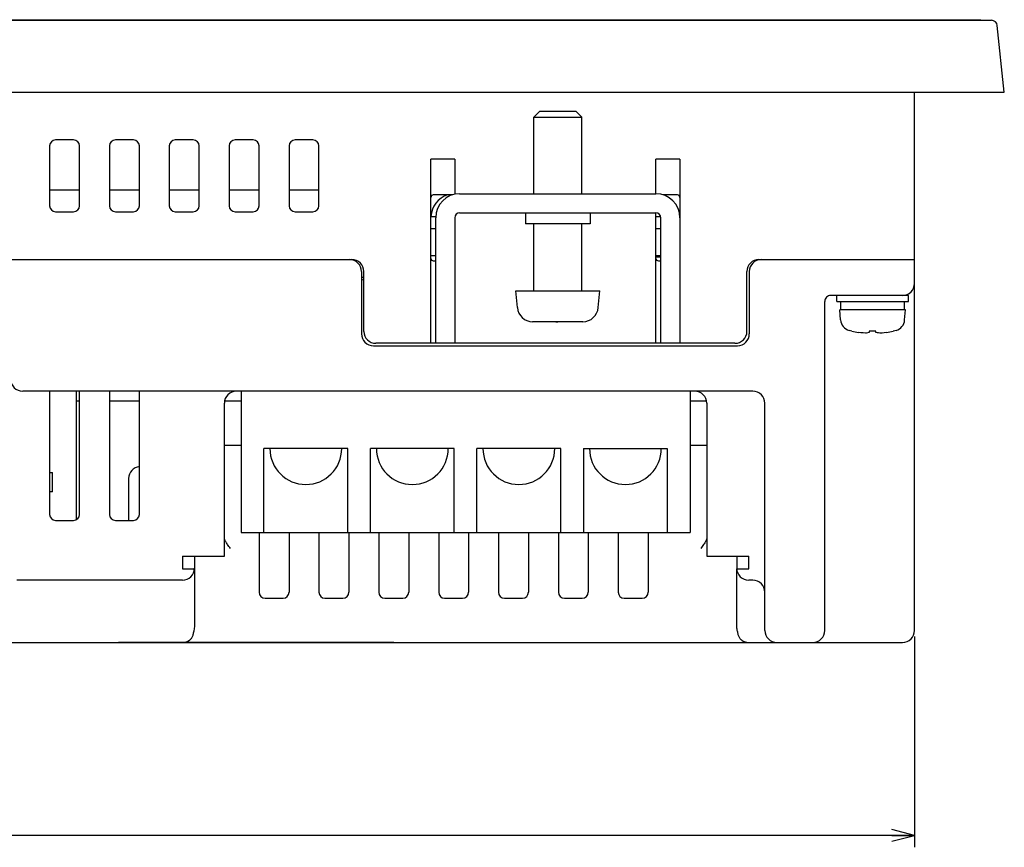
# Model space of a CAD drawing. Extents: x 0 to 699, y 0 to 413.
# Tile 3 of 19: x 268 to 351, y 0 to 69. Entities that reach past the tile are written whole.
import ezdxf
from ezdxf.enums import TextEntityAlignment as Align

# ---------------------------------------------------------------- set-up
doc = ezdxf.new("R2010")
doc.units = 0
doc.header["$LTSCALE"] = 46.255
doc.layers.get('0').update_dxf_attribs({"linetype": 'CONTINUOUS'})
doc.layers.add('AXIS', color=7, linetype='CONTINUOUS')
doc.layers.add('DIM', color=7, linetype='CONTINUOUS')
doc.styles.get("Standard").update_dxf_attribs({"font": 'txt', "width": 0.8})
doc.dimstyles.get("Standard").update_dxf_attribs({"dimtxt": 2.5, "dimasz": 2.5, "dimexe": 1.25, "dimexo": 0.625, "dimtad": 1, "dimcen": 2.5, "dimazin": 3, "dimtfac": 1, "dimtmove": 0, "dimatfit": 3})

# ---------------------------------------------------------------- blocks, each defined once
blk = doc.blocks.new('_OPEN')
at = {"color": 0, "linetype": 'BYBLOCK'}
for p, q in [((0, 0), (-1, 0.263)), ((-1, -0.263), (0, 0)), ((-1, 0), (0, 0))]:
    blk.add_line(p, q, dxfattribs=at)
blk = doc.blocks.new('*D8')
at = {"layer": 'DIM', "color": 2, "linetype": 'CONTINUOUS'}
for p, q in [((117.203, 17.624), (117.203, 2)), ((343.203, 17.624), (343.203, 2)), ((117.203, 2), (117.203, 0)), ((343.203, 2), (343.203, 0)), ((117.203, 1), (230.203, 1)), ((343.203, 1), (230.203, 1))]:
    blk.add_line(p, q, dxfattribs=at)
at = {"layer": 'DIM', "color": 2, "linetype": 'CONTINUOUS', "xscale": 1.9, "yscale": 1.9, "zscale": 1.9, "rotation": 180}
blk.add_blockref('_OPEN', (117.203, 1), dxfattribs=at)
at = {"layer": 'DIM', "color": 2, "linetype": 'CONTINUOUS', "xscale": 1.9, "yscale": 1.9, "zscale": 1.9}
blk.add_blockref('_OPEN', (343.203, 1), dxfattribs=at)
at = {"layer": 'DIM', "color": 2, "linetype": 'CONTINUOUS', "width": 0.8}
blk.add_text('226', height=4, dxfattribs=at).set_placement((230.203, 2), align=Align.CENTER)

msp = doc.modelspace()

# ---------------------------------------------------------------- linework, layer by layer
at = {"color": 7, "linetype": 'CONTINUOUS'}
for p, q in [((110.784, 69.124), (349.623, 69.124)), ((111.653, 69.174), (348.753, 69.174)), ((348.753, 69.174), (348.753, 69.124)), ((350.703, 63.124), (350.12, 68.676)), ((109.703, 63.124), (350.703, 63.124)), ((343.203, 18.124), (343.203, 63.124)), ((311.903, 61.524), (311.403, 61.024)), ((311.403, 61.024), (315.403, 61.024)), ((311.403, 54.624), (311.403, 61.024)), ((311.903, 61.524), (314.903, 61.524)), ((314.903, 61.524), (315.403, 61.024)), ((315.403, 54.624), (315.403, 61.024)), ((270.953, 58.624), (270.953, 53.624)), ((272.953, 59.124), (271.453, 59.124)), ((273.453, 53.624), (273.453, 58.624)), ((275.953, 58.624), (275.953, 53.624)), ((277.953, 59.124), (276.453, 59.124)), ((278.453, 53.624), (278.453, 58.624)), ((280.953, 58.624), (280.953, 53.624)), ((282.953, 59.124), (281.453, 59.124)), ((283.453, 53.624), (283.453, 58.624)), ((285.953, 58.624), (285.953, 53.624)), ((287.953, 59.124), (286.453, 59.124)), ((288.453, 53.624), (288.453, 58.624)), ((290.953, 58.624), (290.953, 53.624)), ((292.953, 59.124), (291.453, 59.124)), ((293.453, 53.624), (293.453, 58.624)), ((304.803, 57.524), (302.803, 57.524)), ((302.803, 42.124), (302.803, 57.524)), ((304.803, 57.524), (304.803, 54.583)), ((323.603, 57.524), (321.603, 57.524)), ((321.603, 54.624), (321.603, 57.524)), ((323.603, 57.524), (323.603, 42.124)), ((273.453, 54.924), (270.953, 54.924)), ((278.453, 54.924), (275.953, 54.924)), ((283.453, 54.924), (280.953, 54.924)), ((288.453, 54.924), (285.953, 54.924)), ((293.453, 54.924), (290.953, 54.924)), ((304.603, 54.524), (303.003, 54.524)), ((305.203, 54.624), (321.603, 54.624)), ((323.403, 54.524), (322.197, 54.524)), ((271.453, 53.124), (272.953, 53.124)), ((276.453, 53.124), (277.953, 53.124)), ((281.453, 53.124), (282.953, 53.124)), ((286.453, 53.124), (287.953, 53.124)), ((291.453, 53.124), (292.953, 53.124)), ((302.803, 52.724), (303.213, 52.724)), ((305.203, 53.024), (321.603, 53.024)), ((310.703, 53.024), (310.703, 52.124)), ((316.103, 53.024), (316.103, 52.124)), ((321.603, 42.124), (321.603, 53.024)), ((321.603, 52.724), (321.99, 52.724)), ((303.203, 42.124), (303.203, 52.624)), ((304.803, 52.624), (304.803, 42.124)), ((316.103, 52.124), (310.703, 52.124)), ((311.403, 46.524), (311.403, 52.124)), ((315.403, 46.524), (315.403, 52.124)), ((322.003, 42.124), (322.003, 52.624)), ((302.803, 51.724), (303.203, 51.724)), ((321.603, 51.724), (322.003, 51.724)), ((303.203, 49.424), (302.803, 49.424)), ((322.003, 49.424), (321.603, 49.424)), ((321.603, 49.354), (322.003, 49.354)), ((267.003, 49.124), (296.203, 49.124)), ((303.003, 49.024), (303.203, 49.024)), ((321.803, 49.024), (322.003, 49.024)), ((330.203, 49.124), (343.203, 49.124)), ((297.003, 48.124), (297.003, 42.924)), ((297.203, 43.124), (297.203, 48.124)), ((329.203, 43.124), (329.203, 48.124)), ((329.403, 48.124), (329.403, 42.924)), ((297.203, 47.624), (297.003, 47.624)), ((309.903, 46.524), (316.903, 46.524)), ((310.027, 45.111), (309.903, 46.524)), ((316.78, 45.111), (316.903, 46.524)), ((342.703, 46.124), (336.203, 46.124)), ((336.703, 45.624), (336.703, 46.124)), ((342.703, 45.624), (342.703, 46.124)), ((335.703, 18.124), (335.703, 45.624)), ((336.703, 45.624), (342.703, 45.624)), ((337.053, 44.924), (337.053, 45.624)), ((342.353, 44.924), (342.353, 45.624)), ((342.453, 44.924), (336.953, 44.924)), ((337.028, 44.077), (336.953, 44.924)), ((342.379, 44.077), (342.453, 44.924)), ((311.33, 43.925), (311.303, 43.926)), ((311.303, 43.926), (311.303, 43.924)), ((311.357, 43.924), (311.33, 43.925)), ((311.383, 43.924), (311.357, 43.924)), ((312.903, 43.924), (311.383, 43.924)), ((313.237, 43.924), (312.903, 43.926)), ((312.903, 43.926), (312.903, 43.924)), ((313.237, 43.924), (313.403, 43.924)), ((313.571, 43.924), (313.237, 43.924)), ((313.903, 43.926), (313.571, 43.924)), ((313.903, 43.924), (313.903, 43.926)), ((315.424, 43.924), (313.903, 43.924)), ((315.45, 43.924), (315.424, 43.924)), ((315.477, 43.925), (315.45, 43.924)), ((315.503, 43.926), (315.477, 43.925)), ((337.953, 43.146), (337.744, 43.204)), ((337.976, 43.146), (337.953, 43.146)), ((338.713, 43.005), (338.536, 43.028)), ((338.901, 42.987), (338.713, 43.005)), ((339.099, 42.976), (338.901, 42.987)), ((339.199, 42.986), (339.099, 42.976)), ((339.307, 43.002), (339.199, 42.986)), ((339.423, 43.028), (339.307, 43.002)), ((339.983, 43.146), (339.423, 43.146)), ((339.423, 43.146), (339.423, 43.028)), ((339.983, 43.028), (339.983, 43.146)), ((340.092, 43.004), (339.983, 43.028)), ((340.2, 42.987), (340.092, 43.004)), ((340.308, 42.976), (340.2, 42.987)), ((340.489, 42.986), (340.308, 42.976)), ((340.677, 43.003), (340.489, 42.986)), ((340.871, 43.028), (340.677, 43.003)), ((341.453, 43.146), (341.431, 43.146)), ((341.663, 43.204), (341.453, 43.146)), ((328.203, 42.124), (298.203, 42.124)), ((298.003, 41.924), (328.403, 41.924)), ((329.703, 38.124), (268.703, 38.124)), ((270.953, 38.124), (270.953, 27.824)), ((273.203, 27.391), (273.203, 38.124)), ((273.453, 27.824), (273.453, 38.124)), ((275.953, 38.124), (275.953, 27.824)), ((278.453, 27.824), (278.453, 38.124)), ((286.953, 38.124), (286.953, 26.324)), ((324.453, 38.124), (324.453, 26.324)), ((273.203, 37.324), (273.453, 37.324)), ((275.953, 37.324), (278.453, 37.324)), ((285.553, 24.324), (285.553, 37.124)), ((285.574, 37.324), (286.953, 37.324)), ((324.453, 37.324), (325.833, 37.324)), ((325.853, 37.124), (325.853, 24.324)), ((330.703, 18.124), (330.703, 37.124)), ((285.553, 33.624), (286.953, 33.624)), ((295.853, 33.324), (288.853, 33.324)), ((288.853, 26.324), (288.853, 33.324)), ((295.853, 26.324), (295.853, 33.324)), ((304.753, 33.324), (297.753, 33.324)), ((297.753, 26.324), (297.753, 33.324)), ((304.753, 26.324), (304.753, 33.324)), ((313.653, 33.324), (306.653, 33.324)), ((306.653, 26.324), (306.653, 33.324)), ((313.653, 26.324), (313.653, 33.324)), ((315.553, 33.324), (322.553, 33.324)), ((315.553, 33.324), (315.553, 26.324)), ((322.553, 33.324), (322.553, 26.324)), ((324.453, 33.624), (325.853, 33.624)), ((270.953, 31.324), (271.203, 31.324)), ((271.203, 29.724), (271.203, 31.324)), ((271.203, 29.724), (270.953, 29.724)), ((271.453, 27.324), (272.953, 27.324)), ((276.453, 27.324), (277.953, 27.324)), ((286.953, 26.324), (324.453, 26.324)), ((288.453, 26.324), (288.453, 21.324)), ((290.953, 26.324), (290.953, 21.324)), ((293.453, 26.324), (293.453, 21.324)), ((295.953, 26.324), (295.953, 21.324)), ((298.453, 26.324), (298.453, 21.324)), ((300.953, 26.324), (300.953, 21.324)), ((303.453, 26.324), (303.453, 21.324)), ((305.953, 26.324), (305.953, 21.324)), ((308.453, 26.324), (308.453, 21.324)), ((310.953, 26.324), (310.953, 21.324)), ((313.453, 26.324), (313.453, 21.324)), ((315.953, 26.324), (315.953, 21.324)), ((318.453, 26.324), (318.453, 21.324)), ((320.953, 26.324), (320.953, 21.324)), ((285.555, 25.813), (285.553, 25.84)), ((285.561, 25.783), (285.555, 25.813)), ((285.571, 25.749), (285.561, 25.783)), ((285.586, 25.71), (285.571, 25.749)), ((285.605, 25.667), (285.586, 25.71)), ((285.629, 25.619), (285.605, 25.667)), ((285.658, 25.566), (285.629, 25.619)), ((285.692, 25.507), (285.658, 25.566)), ((285.732, 25.444), (285.692, 25.507)), ((325.715, 25.507), (325.675, 25.444)), ((325.749, 25.566), (325.715, 25.507)), ((325.778, 25.619), (325.749, 25.566)), ((325.802, 25.667), (325.778, 25.619)), ((325.821, 25.71), (325.802, 25.667)), ((325.836, 25.749), (325.821, 25.71)), ((325.846, 25.783), (325.836, 25.749)), ((325.852, 25.813), (325.846, 25.783)), ((325.853, 25.84), (325.852, 25.813)), ((285.776, 25.375), (285.732, 25.444)), ((285.825, 25.302), (285.776, 25.375)), ((285.878, 25.224), (285.825, 25.302)), ((285.935, 25.142), (285.878, 25.224)), ((285.994, 25.057), (285.935, 25.142)), ((286.053, 24.974), (285.994, 25.057)), ((325.413, 25.057), (325.353, 24.974)), ((325.472, 25.142), (325.413, 25.057)), ((325.529, 25.224), (325.472, 25.142)), ((325.582, 25.302), (325.529, 25.224)), ((325.631, 25.375), (325.582, 25.302)), ((325.675, 25.444), (325.631, 25.375)), ((282.053, 24.324), (285.553, 24.324)), ((282.053, 24.324), (282.053, 23.274)), ((283.053, 24.324), (283.053, 23.324)), ((325.853, 24.324), (329.353, 24.324)), ((328.353, 24.324), (328.353, 23.324)), ((329.353, 23.274), (329.353, 24.324)), ((282.053, 23.274), (283.052, 23.274)), ((283.053, 23.291), (283.053, 18.538)), ((328.353, 18.538), (328.353, 23.266)), ((328.355, 23.274), (329.353, 23.274)), ((282.053, 22.324), (268.203, 22.324)), ((329.703, 22.324), (329.353, 22.324)), ((288.953, 20.824), (290.453, 20.824)), ((293.953, 20.824), (295.453, 20.824)), ((298.953, 20.824), (300.453, 20.824)), ((303.953, 20.824), (305.453, 20.824)), ((308.953, 20.824), (310.453, 20.824)), ((313.953, 20.824), (315.453, 20.824)), ((318.953, 20.824), (320.453, 20.824)), ((283.01, 18.124), (282.994, 18.054)), ((283.029, 18.224), (283.01, 18.124)), ((283.042, 18.327), (283.029, 18.224)), ((283.051, 18.432), (283.042, 18.327)), ((283.053, 18.538), (283.051, 18.432)), ((328.356, 18.432), (328.353, 18.538)), ((328.365, 18.327), (328.356, 18.432)), ((328.378, 18.224), (328.365, 18.327)), ((328.397, 18.124), (328.378, 18.224)), ((328.413, 18.054), (328.397, 18.124)), ((282.685, 17.35), (282.639, 17.313)), ((282.728, 17.391), (282.685, 17.35)), ((282.766, 17.437), (282.728, 17.391)), ((282.801, 17.486), (282.766, 17.437)), ((282.832, 17.538), (282.801, 17.486)), ((282.86, 17.593), (282.832, 17.538)), ((282.884, 17.651), (282.86, 17.593)), ((282.904, 17.711), (282.884, 17.651)), ((282.922, 17.773), (282.904, 17.711)), ((282.939, 17.841), (282.922, 17.773)), ((282.958, 17.911), (282.939, 17.841)), ((282.976, 17.982), (282.958, 17.911)), ((282.994, 18.054), (282.976, 17.982)), ((328.431, 17.982), (328.413, 18.054)), ((328.449, 17.911), (328.431, 17.982)), ((328.468, 17.841), (328.449, 17.911)), ((328.485, 17.773), (328.468, 17.841)), ((328.503, 17.711), (328.485, 17.773)), ((328.523, 17.651), (328.503, 17.711)), ((328.547, 17.593), (328.523, 17.651)), ((328.575, 17.538), (328.547, 17.593)), ((328.606, 17.486), (328.575, 17.538)), ((328.641, 17.437), (328.606, 17.486)), ((328.679, 17.391), (328.641, 17.437)), ((328.722, 17.35), (328.679, 17.391)), ((328.768, 17.313), (328.722, 17.35)), ((118.203, 17.124), (342.203, 17.124))]:
    msp.add_line(p, q, dxfattribs=at)
for centre, radius, start, end in [((349.623, 68.624), 0.5, 6, 90), ((271.453, 58.624), 0.5, 90, 180), ((272.953, 58.624), 0.5, 0, 90), ((276.453, 58.624), 0.5, 90, 180), ((277.953, 58.624), 0.5, 0, 90), ((281.453, 58.624), 0.5, 90, 180), ((282.953, 58.624), 0.5, 0, 90), ((286.453, 58.624), 0.5, 90, 180), ((287.953, 58.624), 0.5, 0, 90), ((291.453, 58.624), 0.5, 90, 180), ((292.953, 58.624), 0.5, 0, 90), ((303.003, 54.324), 0.2, 90, 180), ((304.803, 52.624), 2, 107.33817, 177.09105), ((305.203, 52.624), 2, 90, 180), ((321.603, 52.624), 2, 0, 90), ((323.403, 54.324), 0.2, 0, 90), ((271.453, 53.624), 0.5, 180, 270), ((272.953, 53.624), 0.5, 270, 360), ((276.453, 53.624), 0.5, 180, 270), ((277.953, 53.624), 0.5, 270, 360), ((281.453, 53.624), 0.5, 180, 270), ((282.953, 53.624), 0.5, 270, 360), ((286.453, 53.624), 0.5, 180, 270), ((287.953, 53.624), 0.5, 270, 360), ((291.453, 53.624), 0.5, 180, 270), ((292.953, 53.624), 0.5, 270, 360), ((305.203, 52.624), 0.4, 90, 180), ((321.603, 52.624), 0.4, 0, 90), ((296.003, 48.124), 1, 0, 90), ((296.203, 48.124), 1, 0, 90), ((303.003, 49.224), 0.2, 180, 270), ((321.803, 49.224), 0.2, 180, 270), ((330.203, 48.124), 1, 90, 180), ((330.403, 48.124), 1, 90, 180), ((297.003, 46.424), 1, 78.45417, 90), ((342.203, 47.124), 1, 270, 360), ((336.203, 45.624), 0.5, 89.99997, 180.00003), ((311.322, 45.224), 1.3, 185, 269.17574), ((315.485, 45.224), 1.3, 270.82425, 355), ((338.024, 44.164), 1, 185, 253.74297), ((341.383, 44.164), 1, 286.25703, 355), ((298.003, 42.924), 1, 180, 270), ((298.203, 43.124), 1, 180, 270), ((328.203, 43.124), 1, 270, 360), ((328.403, 42.924), 1, 270, 360), ((339.703, 49.924), 6.994, 255.70131, 260.39163), ((339.703, 49.924), 6.994, 279.60837, 284.29869), ((268.703, 39.124), 1, 180, 270), ((286.553, 37.124), 1, 90, 180), ((324.853, 37.124), 1, 0, 90), ((329.703, 37.124), 1, 0, 90), ((278.553, 30.824), 1, 95.74314, 180), ((271.453, 27.824), 0.5, 180, 270), ((272.953, 27.824), 0.5, 270, 360), ((276.453, 27.824), 0.5, 180, 270), ((277.953, 27.824), 0.5, 270, 360), ((282.053, 23.324), 1, 270, 360), ((329.353, 23.324), 1, 180, 270), ((329.703, 21.324), 1, 0, 90), ((288.953, 21.324), 0.5, 180, 270), ((290.453, 21.324), 0.5, 270, 360), ((293.953, 21.324), 0.5, 180, 270), ((295.453, 21.324), 0.5, 270, 360), ((298.953, 21.324), 0.5, 180, 270), ((300.453, 21.324), 0.5, 270, 360), ((303.953, 21.324), 0.5, 180, 270), ((305.453, 21.324), 0.5, 270, 360), ((308.953, 21.324), 0.5, 180, 270), ((310.453, 21.324), 0.5, 270, 360), ((313.953, 21.324), 0.5, 180, 270), ((315.453, 21.324), 0.5, 270, 360), ((318.953, 21.324), 0.5, 180, 270), ((320.453, 21.324), 0.5, 270, 360), ((331.703, 18.124), 1, 180.00009, 270), ((334.703, 18.124), 1, 270, 360), ((342.203, 18.124), 1, 270, 360), ((282.053, 18.124), 1, 270, 305.85857), ((329.353, 18.124), 1, 234.14133, 270)]:
    msp.add_arc(centre, radius, start, end, dxfattribs=at)
at = {"layer": 'AXIS', "color": 7, "linetype": 'CONTINUOUS'}
for p, q in [((277.553, 30.824), (277.553, 27.324)), ((276.703, 17.124), (276.703, 17.114)), ((299.703, 17.114), (276.703, 17.114)), ((279.003, 17.124), (279.003, 17.114)), ((299.703, 17.124), (299.703, 17.114))]:
    msp.add_line(p, q, dxfattribs=at)
for centre in [(292.353, 33.324), (301.253, 33.324), (310.153, 33.324), (319.053, 33.324)]:
    msp.add_arc(centre, 3, 180, 360, dxfattribs=at)

# ---------------------------------------------------------------- dimensions: what is measured, and where the dimension line sits
at = {"layer": 'DIM', "color": 2, "linetype": 'CONTINUOUS'}
dim = msp.add_linear_dim(base=(343.203, 1), p1=(117.203, 18.124), p2=(343.203, 18.124), dimstyle='Standard', dxfattribs=at)
dim.commit()
dim.dimension.update_dxf_attribs({"geometry": '*D8', "text_midpoint": (230.203, 1), "dimtype": 128})

doc.saveas('drawing.dxf')
